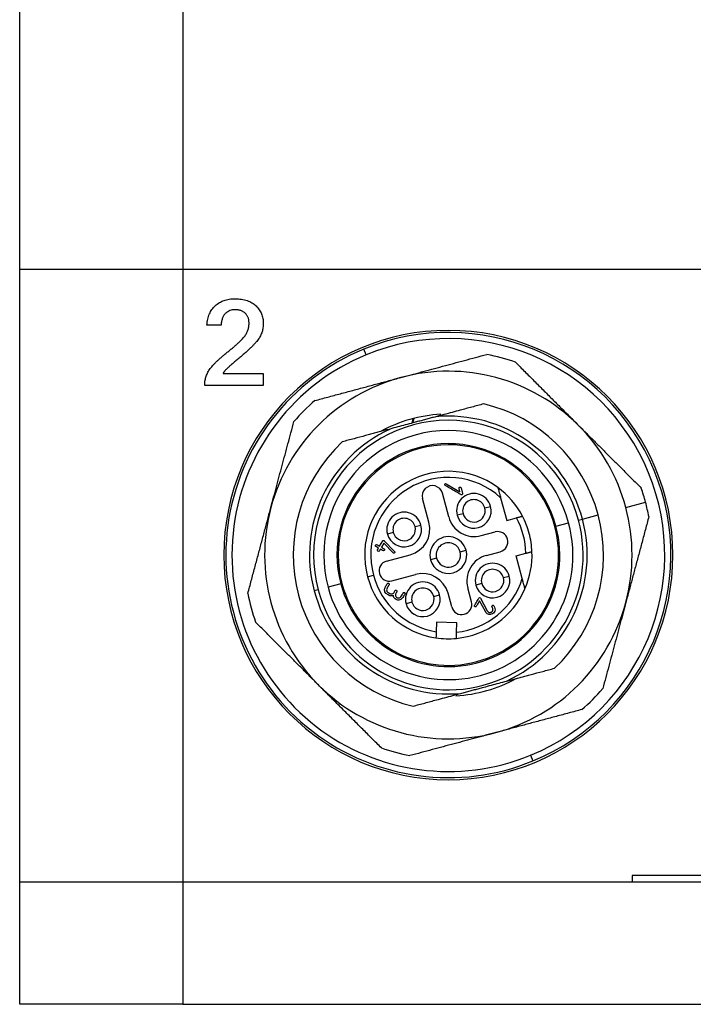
# Model space of a CAD drawing. Header units: inches. Extents: x 0.6 to 8.31, y 2.28 to 9.76.
# Tile 5 of 13: x 6.49 to 7.14, y 4.76 to 5.71. Entities that reach past the tile are written whole.
import ezdxf

# ---------------------------------------------------------------- set-up
doc = ezdxf.new("R2010")
doc.units = ezdxf.units.IN
doc.header["$MEASUREMENT"] = 0

msp = doc.modelspace()

# ---------------------------------------------------------------- linework, layer by layer
at = {"color": 7, "linetype": 'Continuous', "lineweight": 25}
for p, q in [((6.48894, 5.46687), (6.48894, 6.29365)), ((6.64642, 6.29365), (6.64642, 5.46687)), ((6.48894, 4.87632), (6.48894, 5.46687)), ((6.48894, 5.46687), (6.64642, 5.46687)), ((6.64642, 5.46687), (6.64642, 4.87632)), ((6.64642, 5.46687), (7.63067, 5.46687)), ((6.68313, 5.41288), (6.66945, 5.41288)), ((6.82305, 5.3843), (6.8208, 5.38976)), ((6.68504, 5.36625), (6.72389, 5.36625)), ((6.72389, 5.36625), (6.72389, 5.35459)), ((6.72389, 5.35459), (6.66733, 5.35459)), ((6.86798, 5.3227), (6.86711, 5.31861)), ((6.90025, 5.26004), (6.91354, 5.25237)), ((6.90266, 5.22806), (6.89655, 5.25087)), ((6.91354, 5.25237), (6.91271, 5.25546)), ((6.9146, 5.25597), (6.91601, 5.25071)), ((6.88365, 5.22296), (6.87753, 5.24578)), ((6.95273, 5.24655), (6.95859, 5.2247)), ((7.07345, 5.23713), (7.09246, 5.24223)), ((6.91647, 5.2311), (6.91077, 5.22957)), ((6.93739, 5.2367), (6.94309, 5.23823)), ((7.03162, 5.22593), (7.04683, 5.23)), ((6.87016, 5.21869), (6.87587, 5.22022)), ((6.95859, 5.2247), (6.96794, 5.22721)), ((7.00611, 5.21909), (7.01831, 5.22236)), ((7.02782, 5.22491), (7.03162, 5.22593)), ((6.84925, 5.21309), (6.84354, 5.21156)), ((6.934, 5.20996), (6.94731, 5.21353)), ((7.005, 5.21879), (7.00611, 5.21909)), ((6.83606, 5.19973), (6.83901, 5.20485)), ((6.84007, 5.20274), (6.83776, 5.19875)), ((6.8491, 5.19338), (6.84007, 5.20274)), ((6.84058, 5.20505), (6.85054, 5.19475)), ((6.91373, 5.19434), (6.91944, 5.19587)), ((6.9391, 5.19095), (6.95241, 5.19451)), ((6.96776, 5.19047), (6.97711, 5.19298)), ((6.84273, 5.18551), (6.86555, 5.19162)), ((6.89092, 5.18823), (6.88521, 5.1867)), ((6.97361, 5.16862), (6.96776, 5.19047)), ((6.79853, 5.16347), (6.78634, 5.16021)), ((6.79965, 5.16377), (6.79853, 5.16347)), ((6.82437, 5.1704), (6.83007, 5.17192)), ((6.84783, 5.16649), (6.87065, 5.17261)), ((6.93449, 5.16387), (6.92878, 5.16235)), ((6.9554, 5.16948), (6.96111, 5.17101)), ((6.77683, 5.15766), (6.77303, 5.15664)), ((6.90555, 5.1412), (6.90199, 5.15451)), ((6.92457, 5.1463), (6.921, 5.15961)), ((6.86726, 5.14586), (6.86156, 5.14433)), ((6.88818, 5.15147), (6.89388, 5.153)), ((6.93799, 5.13682), (6.93246, 5.14717)), ((6.93339, 5.14962), (6.93982, 5.13757)), ((6.89078, 5.1266), (6.89054, 5.11741)), ((6.91046, 5.12609), (6.89078, 5.1266)), ((6.91022, 5.1169), (6.91046, 5.12609)), ((6.9816, 4.99827), (6.98385, 4.99281)), ((7.1976, 4.88223), (7.07949, 4.88223)), ((7.07949, 4.88223), (7.07949, 4.87632)), ((6.48894, 4.75821), (6.48894, 4.87632)), ((6.48894, 4.87632), (6.64642, 4.87632)), ((6.64642, 4.87632), (6.64642, 4.75821)), ((6.64642, 4.87632), (7.63067, 4.87632)), ((6.64642, 4.75821), (6.48894, 4.75821)), ((6.64642, 4.75821), (7.63067, 4.75821))]:
    msp.add_line(p, q, dxfattribs=at)
at = {"color": 7, "linetype": 'Continuous', "lineweight": 25, "flags": 128}
msp.add_lwpolyline([(6.86911, 5.32299), (6.86868, 5.32154), (6.86814, 5.31889)], dxfattribs=at)
at = {"color": 7, "linetype": 'Continuous', "lineweight": 25}
for centre, radius, start, end in [((6.90232, 5.19128), 0.21654, 90, 270), ((6.90232, 5.19128), 0.21457, 292.33019, 112.33019), ((6.90232, 5.19128), 0.21654, 270, 90), ((6.90232, 5.19128), 0.20866, 292.33019, 112.33019), ((6.90232, 5.19128), 0.21457, 112.33019, 292.33019), ((6.90232, 5.19128), 0.20866, 112.33019, 292.33019), ((6.90232, 5.19128), 0.19685, 70.84117, 79.1573), ((6.90232, 5.19128), 0.17717, 44.99923, 104.99923), ((6.90232, 5.19128), 0.17717, 104.99923, 164.99923), ((6.90232, 5.19128), 0.19685, 130.84117, 139.1573), ((6.90232, 5.19128), 0.14961, 14.99923, 76.83265), ((6.90232, 5.19128), 0.13583, 93.05644, 118.75488), ((6.90232, 5.19128), 0.13386, 14.99923, 95.16101), ((6.90232, 5.19128), 0.12992, 14.99923, 194.99923), ((6.90232, 5.19128), 0.17717, 14.99923, 44.99923), ((6.90232, 5.19128), 0.13386, 114.83746, 194.99923), ((6.90232, 5.19128), 0.12008, 14.99923, 194.99923), ((6.90232, 5.19128), 0.14961, 133.16581, 256.83265), ((6.90232, 5.19128), 0.10745, 14.99923, 194.99923), ((6.90232, 5.19128), 0.1063, 14.99923, 194.99923), ((6.90232, 5.19128), 0.08071, 53.69397, 194.99923), ((6.90232, 5.19128), 0.0748, 47.63613, 194.99923), ((6.88704, 5.24833), 0.00984, 14.99923, 194.99923), ((6.92693, 5.2339), 0.01673, 14.99923, 194.99923), ((6.90232, 5.19128), 0.08071, 27.67962, 53.69397), ((6.90232, 5.19128), 0.19685, 14.99923, 19.1573), ((6.92693, 5.2339), 0.01083, 14.99923, 194.99923), ((6.90232, 5.19128), 0.19685, 10.84117, 14.99923), ((6.90232, 5.19128), 0.17717, 164.99923, 224.99923), ((6.85971, 5.21589), 0.01673, 14.99923, 194.99923), ((6.92693, 5.2339), 0.01673, 194.99923, 14.99923), ((6.92693, 5.2339), 0.01083, 194.99923, 14.99923), ((6.90232, 5.19128), 0.14961, 313.16581, 14.99923), ((6.90232, 5.19128), 0.17717, 344.99923, 14.99923), ((6.90232, 5.19128), 0.12992, 194.99923, 14.99923), ((6.90232, 5.19128), 0.12008, 194.99923, 14.99923), ((6.85971, 5.21589), 0.01673, 194.99923, 14.99923), ((6.85971, 5.21589), 0.01083, 14.99923, 194.99923), ((6.85893, 5.21634), 0.02559, 284.99923, 14.99923), ((6.92738, 5.23468), 0.02559, 194.99923, 284.99923), ((6.90232, 5.19128), 0.13386, 294.83746, 14.99923), ((6.90232, 5.19128), 0.0748, 1.299, 28.69947), ((6.90232, 5.19128), 0.08071, 14.99923, 27.67962), ((6.90232, 5.19128), 0.10745, 194.99923, 14.99923), ((6.90232, 5.19128), 0.1063, 194.99923, 14.99923), ((6.85971, 5.21589), 0.01083, 194.99923, 14.99923), ((6.94986, 5.20402), 0.00984, 284.99923, 104.99923), ((6.90232, 5.19128), 0.08071, 2.31885, 14.99923), ((6.90232, 5.19128), 0.01772, 14.99923, 194.99923), ((6.90232, 5.19128), 0.01181, 14.99923, 194.99923), ((6.90232, 5.19128), 0.01772, 194.99923, 14.99923), ((6.90232, 5.19128), 0.01181, 194.99923, 14.99923), ((6.90232, 5.19128), 0.08071, 336.30449, 2.31885), ((6.84528, 5.176), 0.00984, 104.99923, 194.99923), ((6.94572, 5.16623), 0.02559, 104.99923, 194.99923), ((6.94494, 5.16668), 0.01673, 14.99923, 194.99923), ((6.84528, 5.176), 0.00984, 194.99923, 284.99923), ((6.87727, 5.14789), 0.02559, 14.99923, 104.99923), ((6.94494, 5.16668), 0.01083, 14.99923, 194.99923), ((6.90232, 5.19128), 0.08071, 194.99923, 261.49451), ((6.90232, 5.19128), 0.0748, 194.99923, 260.93839), ((6.87772, 5.14866), 0.01673, 14.99923, 194.99923), ((6.90232, 5.19128), 0.0748, 276.06008, 342.36233), ((6.94494, 5.16668), 0.01673, 194.99923, 14.99923), ((6.94494, 5.16668), 0.01083, 194.99923, 14.99923), ((6.90232, 5.19128), 0.19685, 190.84117, 199.1573), ((6.90232, 5.19128), 0.13386, 194.99923, 275.16101), ((6.87772, 5.14866), 0.01083, 14.99923, 194.99923), ((6.90232, 5.19128), 0.08071, 275.50396, 336.30449), ((6.87772, 5.14866), 0.01673, 194.99923, 14.99923), ((6.87772, 5.14866), 0.01083, 194.99923, 14.99923), ((6.91506, 5.14375), 0.00984, 194.99923, 14.99923), ((6.90232, 5.19128), 0.17717, 284.99923, 344.99923), ((6.90232, 5.19128), 0.08071, 261.49451, 275.50396), ((6.90232, 5.19128), 0.13583, 273.05645, 298.75488), ((6.90232, 5.19128), 0.17717, 224.99923, 284.99923), ((6.90232, 5.19128), 0.19685, 310.84117, 319.1573), ((6.90232, 5.19128), 0.19685, 250.84117, 259.1573)]:
    msp.add_arc(centre, radius, start, end, dxfattribs=at)
for points, knots in [([(6.66945, 5.41288), (6.66955, 5.41387), (6.66974, 5.4158), (6.67025, 5.4186), (6.67098, 5.42121), (6.67191, 5.42366), (6.67304, 5.42593), (6.67435, 5.42805), (6.67588, 5.42997), (6.67761, 5.43171), (6.67949, 5.43327), (6.68153, 5.43462), (6.68371, 5.43576), (6.68602, 5.43671), (6.68847, 5.43744), (6.69107, 5.43795), (6.6938, 5.43827), (6.69568, 5.43831), (6.69663, 5.43832)], [0, 0, 0, 0, 0.071673, 0.139654, 0.204537, 0.267134, 0.327996, 0.387176, 0.446092, 0.504901, 0.563698, 0.621971, 0.68089, 0.740672, 0.801732, 0.865024, 0.931116, 1, 1, 1, 1]), ([(6.69663, 5.43832), (6.6977, 5.4383), (6.69977, 5.43825), (6.7028, 5.43795), (6.70562, 5.43739), (6.70827, 5.43666), (6.71072, 5.43568), (6.71297, 5.43448), (6.71504, 5.43307), (6.71689, 5.43144), (6.71852, 5.42967), (6.71996, 5.42781), (6.72117, 5.42585), (6.72218, 5.4238), (6.72294, 5.42165), (6.72348, 5.41942), (6.72383, 5.4171), (6.72387, 5.41552), (6.72389, 5.41472)], [0, 0, 0, 0, 0.078884, 0.153627, 0.224361, 0.291856, 0.356555, 0.419049, 0.480454, 0.541242, 0.600784, 0.658462, 0.715137, 0.771036, 0.826976, 0.883345, 0.940705, 1, 1, 1, 1]), ([(6.6964, 5.42772), (6.69559, 5.42768), (6.69399, 5.4276), (6.69166, 5.42697), (6.6895, 5.4259), (6.68784, 5.42469), (6.68663, 5.42349), (6.68581, 5.42242), (6.68512, 5.4212), (6.6845, 5.41983), (6.68402, 5.4183), (6.68359, 5.41664), (6.68331, 5.41481), (6.68319, 5.41354), (6.68313, 5.41288)], [0, 0, 0, 0, 0.108955, 0.215158, 0.321871, 0.432485, 0.490302, 0.550217, 0.61282, 0.679691, 0.751621, 0.828242, 0.911095, 1, 1, 1, 1]), ([(6.71011, 5.41462), (6.71011, 5.41512), (6.71009, 5.41609), (6.70992, 5.41751), (6.70965, 5.41885), (6.70924, 5.4201), (6.70875, 5.42127), (6.70813, 5.42235), (6.7074, 5.42335), (6.70657, 5.42427), (6.70562, 5.42507), (6.70459, 5.4258), (6.70345, 5.42639), (6.70222, 5.4269), (6.70089, 5.42724), (6.69948, 5.42754), (6.69797, 5.4277), (6.69693, 5.42772), (6.6964, 5.42772)], [0, 0, 0, 0, 0.06919, 0.13495, 0.198542, 0.259047, 0.317563, 0.37503, 0.432199, 0.48931, 0.547065, 0.605038, 0.664156, 0.725509, 0.789259, 0.855862, 0.926202, 1, 1, 1, 1]), ([(6.66733, 5.35459), (6.66734, 5.3553), (6.66736, 5.35672), (6.66761, 5.35881), (6.66797, 5.36085), (6.66848, 5.36283), (6.66917, 5.36474), (6.66998, 5.36661), (6.67095, 5.3684), (6.67207, 5.37017), (6.67341, 5.37194), (6.67493, 5.37381), (6.67671, 5.37573), (6.67873, 5.37776), (6.68098, 5.37987), (6.68345, 5.38208), (6.68617, 5.38436), (6.68906, 5.38668), (6.69195, 5.38898), (6.69463, 5.39123), (6.69709, 5.39332), (6.69929, 5.39532), (6.70127, 5.39715), (6.70297, 5.39889), (6.70446, 5.40047), (6.70571, 5.40196), (6.70676, 5.40342), (6.70766, 5.40489), (6.70841, 5.40642), (6.70905, 5.40797), (6.70953, 5.40958), (6.70985, 5.41123), (6.71008, 5.41291), (6.7101, 5.41405), (6.71011, 5.41462)], [0, 0, 0, 0, 0.0281246, 0.0555385, 0.0823454, 0.1089368, 0.1355414, 0.1619767, 0.1884854, 0.2154193, 0.2440064, 0.2753486, 0.3096334, 0.3467897, 0.3871752, 0.4303637, 0.4767119, 0.526221, 0.5755945, 0.6211946, 0.6633659, 0.7021019, 0.7374392, 0.7690909, 0.7973986, 0.8224275, 0.845353, 0.8678638, 0.8898163, 0.9117409, 0.9336336, 0.9554739, 0.9774944, 1, 1, 1, 1]), ([(6.72389, 5.41472), (6.72388, 5.414), (6.72384, 5.41257), (6.7236, 5.41046), (6.72323, 5.4084), (6.72268, 5.4064), (6.72196, 5.40447), (6.72112, 5.40258), (6.7201, 5.40077), (6.7189, 5.39898), (6.71746, 5.39716), (6.71577, 5.39521), (6.71379, 5.3931), (6.71152, 5.39084), (6.70895, 5.38843), (6.7061, 5.38586), (6.70295, 5.38313), (6.70017, 5.38079), (6.69789, 5.37892), (6.69627, 5.37754), (6.69476, 5.37624), (6.69335, 5.37503), (6.69204, 5.3739), (6.69087, 5.37282), (6.68979, 5.37183), (6.68882, 5.37091), (6.68797, 5.37007), (6.68721, 5.36931), (6.68659, 5.36861), (6.68605, 5.36801), (6.68564, 5.36746), (6.68534, 5.36699), (6.68512, 5.3666), (6.68506, 5.36635), (6.68504, 5.36625)], [0, 0, 0, 0, 0.033894, 0.066928, 0.099535, 0.131712, 0.16394, 0.195993, 0.228287, 0.261273, 0.296647, 0.336974, 0.381971, 0.432063, 0.487116, 0.546979, 0.61204, 0.681955, 0.71721, 0.750414, 0.781401, 0.81037, 0.837489, 0.862376, 0.885247, 0.905913, 0.924744, 0.941382, 0.956025, 0.968673, 0.979377, 0.987983, 0.99492, 1, 1, 1, 1]), ([(6.85647, 5.36241), (6.85976, 5.36329), (6.8664, 5.36507), (6.87642, 5.36776), (6.88657, 5.37048), (6.89687, 5.37324), (6.9073, 5.37603), (6.91786, 5.37886), (6.92856, 5.38173), (6.93574, 5.38365), (6.93935, 5.38462)], [0, 0, 0, 0, 0.118957, 0.239585, 0.361913, 0.48597, 0.611782, 0.739374, 0.868772, 1, 1, 1, 1]), ([(6.96692, 5.37723), (6.96994, 5.37421), (6.97593, 5.36822), (6.98486, 5.35929), (6.99366, 5.35049), (7.00233, 5.34182), (7.01087, 5.33328), (7.01927, 5.32488), (7.02484, 5.31931), (7.02759, 5.31656)], [0, 0, 0, 0, 0.149825, 0.297264, 0.442355, 0.585133, 0.725639, 0.863914, 1, 1, 1, 1]), ([(6.77359, 5.3402), (6.77771, 5.34131), (6.78589, 5.3435), (6.79809, 5.34677), (6.81011, 5.34999), (6.82195, 5.35316), (6.83361, 5.35629), (6.8451, 5.35937), (6.8527, 5.3614), (6.85647, 5.36241)], [0, 0, 0, 0, 0.149825, 0.297264, 0.442355, 0.585133, 0.725639, 0.863914, 1, 1, 1, 1]), ([(6.9364, 5.33696), (6.9345, 5.33645), (6.93074, 5.33544), (6.92507, 5.33392), (6.91945, 5.33242), (6.91308, 5.33071), (6.90598, 5.32881), (6.89814, 5.3267), (6.89289, 5.3253), (6.89028, 5.3246)], [0, 0, 0, 0, 0.128975, 0.255244, 0.379101, 0.500874, 0.671061, 0.83698, 1, 1, 1, 1]), ([(6.89028, 5.3246), (6.88882, 5.32421), (6.88589, 5.32342), (6.88148, 5.32224), (6.87707, 5.32107), (6.87265, 5.31989), (6.86722, 5.31844), (6.86082, 5.31671), (6.85343, 5.31473), (6.84855, 5.31342), (6.8461, 5.31276)], [0, 0, 0, 0, 0.100449, 0.20028, 0.29983, 0.399444, 0.49947, 0.666222, 0.83253, 1, 1, 1, 1]), ([(6.73119, 5.23714), (6.73207, 5.24043), (6.73385, 5.24707), (6.73654, 5.25709), (6.73926, 5.26725), (6.74202, 5.27754), (6.74481, 5.28797), (6.74764, 5.29853), (6.75051, 5.30924), (6.75243, 5.31641), (6.7534, 5.32002)], [0, 0, 0, 0, 0.118957, 0.239585, 0.361913, 0.48597, 0.611782, 0.739374, 0.868772, 1, 1, 1, 1]), ([(7.02759, 5.31656), (7.03001, 5.31414), (7.03486, 5.30929), (7.0422, 5.30195), (7.04963, 5.29451), (7.05717, 5.28698), (7.0648, 5.27934), (7.07254, 5.27161), (7.08037, 5.26378), (7.08562, 5.25852), (7.08827, 5.25588)], [0, 0, 0, 0, 0.118957, 0.239585, 0.361913, 0.48597, 0.611782, 0.739374, 0.868772, 1, 1, 1, 1]), ([(6.8461, 5.31276), (6.84454, 5.31234), (6.84141, 5.3115), (6.83672, 5.31025), (6.83202, 5.30899), (6.8273, 5.30772), (6.82036, 5.30587), (6.81116, 5.3034), (6.80376, 5.30142), (6.79998, 5.3004)], [0, 0, 0, 0, 0.097645, 0.196059, 0.295551, 0.396418, 0.498934, 0.744394, 1, 1, 1, 1]), ([(6.91601, 5.25071), (6.9162, 5.25004), (6.91587, 5.24958), (6.91538, 5.2493), (6.9152, 5.24927), (6.91481, 5.24936), (6.91459, 5.24949), (6.91348, 5.25012), (6.91084, 5.25165), (6.90644, 5.25419), (6.90247, 5.25648), (6.90027, 5.25775), (6.89939, 5.25826), (6.89891, 5.2585), (6.89871, 5.25901), (6.89871, 5.2592), (6.89885, 5.25961), (6.899, 5.25985), (6.89944, 5.26028), (6.89981, 5.26029), (6.90025, 5.26004)], [0, 0, 0, 0, 0.0625, 0.0625, 0.09375, 0.09375, 0.125, 0.125, 0.25, 0.5, 0.75, 0.8125, 0.8125, 0.875, 0.875, 0.90625, 0.90625, 0.9375, 0.9375, 1, 1, 1, 1]), ([(6.91271, 5.25546), (6.91264, 5.25575), (6.9127, 5.25603), (6.91301, 5.25651), (6.91336, 5.25681), (6.91382, 5.25673), (6.91433, 5.25647), (6.91453, 5.25626), (6.9146, 5.25597)], [0, 0, 0, 0, 0.25, 0.25, 0.5, 0.75, 0.75, 1, 1, 1, 1]), ([(6.95011, 5.25632), (6.95012, 5.25631), (6.95012, 5.25628), (6.95019, 5.25604), (6.95029, 5.25566), (6.95046, 5.25504), (6.95073, 5.25403), (6.9512, 5.25227), (6.95188, 5.24973), (6.95243, 5.24766), (6.95273, 5.24655)], [0, 0, 0, 0, 0.058258, 0.117963, 0.181386, 0.250431, 0.364408, 0.500948, 0.733597, 1, 1, 1, 1]), ([(6.70898, 5.15426), (6.71009, 5.15838), (6.71228, 5.16656), (6.71555, 5.17876), (6.71877, 5.19078), (6.72194, 5.20262), (6.72507, 5.21428), (6.72814, 5.22577), (6.73018, 5.23337), (6.73119, 5.23714)], [0, 0, 0, 0, 0.1498245, 0.2972642, 0.4423546, 0.5851331, 0.7256391, 0.8639137, 1, 1, 1, 1]), ([(6.96794, 5.22721), (6.96832, 5.22731), (6.96907, 5.22751), (6.97016, 5.2278), (6.97117, 5.22807), (6.97206, 5.22831), (6.97282, 5.22851), (6.97336, 5.22866), (6.97373, 5.22876), (6.97378, 5.22877), (6.9738, 5.22878)], [0, 0, 0, 0, 0.1262866, 0.2486267, 0.3716966, 0.500093, 0.6212724, 0.7469751, 0.8732603, 1, 1, 1, 1]), ([(7.09566, 5.22831), (7.09455, 5.22418), (7.09236, 5.216), (7.08909, 5.2038), (7.08587, 5.19178), (7.0827, 5.17994), (7.07957, 5.16828), (7.07649, 5.15679), (7.07446, 5.14919), (7.07345, 5.14543)], [0, 0, 0, 0, 0.149825, 0.297264, 0.442355, 0.585133, 0.725639, 0.863914, 1, 1, 1, 1]), ([(6.83508, 5.19803), (6.83437, 5.19844), (6.83366, 5.19885), (6.83259, 5.19946), (6.83222, 5.19966), (6.83192, 5.20018), (6.83195, 5.20049), (6.83236, 5.2012), (6.83262, 5.20138), (6.83322, 5.20139), (6.83358, 5.20117), (6.83464, 5.20055), (6.83535, 5.20014), (6.83606, 5.19973)], [0, 0, 0, 0, 0.25, 0.25, 0.375, 0.375, 0.5, 0.5, 0.625, 0.625, 0.75, 0.75, 1, 1, 1, 1]), ([(6.83901, 5.20485), (6.8392, 5.20518), (6.83955, 5.20544), (6.83999, 5.20537), (6.8403, 5.20525), (6.84048, 5.20514), (6.84058, 5.20505)], [0, 0, 0, 0, 0.5, 0.75, 0.75, 1, 1, 1, 1]), ([(6.83678, 5.19704), (6.83645, 5.19648), (6.83612, 5.19591), (6.83547, 5.19477), (6.83502, 5.19465), (6.83388, 5.19531), (6.83376, 5.19576), (6.83442, 5.19689), (6.83475, 5.19746), (6.83508, 5.19803)], [0, 0, 0, 0, 0.25, 0.25, 0.5, 0.5, 0.75, 0.75, 1, 1, 1, 1]), ([(6.83776, 5.19875), (6.83847, 5.19834), (6.83918, 5.19793), (6.84025, 5.19731), (6.84062, 5.19712), (6.84092, 5.19659), (6.84089, 5.19628), (6.84048, 5.19557), (6.84022, 5.19539), (6.83962, 5.19538), (6.83926, 5.19561), (6.8382, 5.19622), (6.83749, 5.19663), (6.83678, 5.19704)], [0, 0, 0, 0, 0.25, 0.25, 0.375, 0.375, 0.5, 0.5, 0.625, 0.625, 0.75, 0.75, 1, 1, 1, 1]), ([(6.85054, 5.19475), (6.85075, 5.19453), (6.85085, 5.19429), (6.85082, 5.19378), (6.85066, 5.19348), (6.85031, 5.1931), (6.8501, 5.19301), (6.84964, 5.19304), (6.84937, 5.19313), (6.8491, 5.19338)], [0, 0, 0, 0, 0.25, 0.25, 0.5, 0.5, 0.75, 0.75, 1, 1, 1, 1]), ([(6.97711, 5.19298), (6.97746, 5.19307), (6.97814, 5.19325), (6.97909, 5.19351), (6.97992, 5.19373), (6.98063, 5.19392), (6.98162, 5.19419), (6.9827, 5.19448), (6.98288, 5.19453), (6.98297, 5.19455)], [0, 0, 0, 0, 0.116072, 0.224259, 0.324545, 0.416926, 0.501413, 0.755413, 1, 1, 1, 1]), ([(6.84934, 5.15224), (6.8482, 5.15176), (6.84709, 5.15169), (6.84547, 5.1522), (6.84494, 5.15251), (6.84388, 5.15312), (6.84333, 5.15341), (6.84187, 5.15442), (6.84123, 5.15536), (6.84063, 5.15772), (6.84075, 5.15884), (6.84154, 5.16044), (6.84188, 5.16097), (6.84249, 5.16202), (6.84279, 5.16255), (6.84325, 5.16334), (6.84339, 5.16364), (6.84373, 5.16405), (6.84393, 5.16415), (6.84437, 5.16417), (6.84465, 5.16407), (6.84511, 5.16374), (6.84524, 5.16355), (6.84536, 5.16291), (6.84495, 5.16236), (6.84434, 5.1613), (6.84404, 5.16077), (6.84343, 5.15972), (6.84307, 5.1592), (6.8427, 5.15812), (6.84269, 5.15756), (6.84284, 5.15698)], [0, 0, 0, 0, 0.125, 0.125, 0.1875, 0.1875, 0.25, 0.25, 0.375, 0.375, 0.5, 0.5, 0.5625, 0.5625, 0.625, 0.625, 0.65625, 0.65625, 0.6875, 0.6875, 0.71875, 0.71875, 0.75, 0.75, 0.8125, 0.8125, 0.875, 0.875, 0.9375, 0.9375, 1, 1, 1, 1]), ([(6.97623, 5.15885), (6.97623, 5.15886), (6.97622, 5.1589), (6.97615, 5.15915), (6.97605, 5.15954), (6.9759, 5.16009), (6.97571, 5.16079), (6.97549, 5.16162), (6.9751, 5.16307), (6.97447, 5.16542), (6.97392, 5.16748), (6.97361, 5.16862)], [0, 0, 0, 0, 0.059934, 0.12183, 0.187115, 0.256967, 0.332298, 0.413769, 0.501835, 0.724934, 1, 1, 1, 1]), ([(6.84284, 5.15698), (6.84298, 5.15644), (6.84325, 5.15599), (6.84403, 5.15526), (6.84457, 5.155), (6.84556, 5.15442), (6.84605, 5.15409), (6.84708, 5.15377), (6.84762, 5.15377), (6.84817, 5.15392)], [0, 0, 0, 0, 0.25, 0.25, 0.5, 0.5, 0.75, 0.75, 1, 1, 1, 1]), ([(6.84817, 5.15392), (6.84868, 5.15406), (6.84912, 5.1543), (6.84982, 5.15499), (6.85007, 5.15548), (6.85047, 5.15617), (6.85061, 5.1564), (6.85087, 5.15686), (6.851, 5.15712), (6.85146, 5.1576), (6.85185, 5.15762), (6.85276, 5.15708), (6.85292, 5.15673), (6.85272, 5.15609), (6.85256, 5.15585), (6.85229, 5.15539), (6.85216, 5.15516), (6.85176, 5.15447), (6.85147, 5.15401), (6.85122, 5.15306), (6.85123, 5.15257), (6.85136, 5.15206)], [0, 0, 0, 0, 0.125, 0.125, 0.25, 0.25, 0.3125, 0.3125, 0.375, 0.375, 0.5, 0.5, 0.625, 0.625, 0.6875, 0.6875, 0.75, 0.75, 0.875, 0.875, 1, 1, 1, 1]), ([(6.85136, 5.15206), (6.85153, 5.15143), (6.85187, 5.15092), (6.85288, 5.15014), (6.85351, 5.14989), (6.85476, 5.14986), (6.85544, 5.15006), (6.85645, 5.15078), (6.85679, 5.15136), (6.85746, 5.15253), (6.85796, 5.1534), (6.85847, 5.15427), (6.8588, 5.15486), (6.85898, 5.15512), (6.85942, 5.15534), (6.85966, 5.15533), (6.86022, 5.15508), (6.86048, 5.15486), (6.86067, 5.15442), (6.86065, 5.15417), (6.86037, 5.1536), (6.86018, 5.15331), (6.85968, 5.15243), (6.85934, 5.15185), (6.85867, 5.15069), (6.85835, 5.15008), (6.85753, 5.14911), (6.85705, 5.14873), (6.85592, 5.14817), (6.85525, 5.14798), (6.85398, 5.14786), (6.85336, 5.14793), (6.85216, 5.14832), (6.85156, 5.14865), (6.85008, 5.14984), (6.84951, 5.1509), (6.84934, 5.15224)], [0, 0, 0, 0, 0.0625, 0.0625, 0.125, 0.125, 0.1875, 0.1875, 0.25, 0.25, 0.3125, 0.34375, 0.34375, 0.375, 0.375, 0.40625, 0.40625, 0.4375, 0.4375, 0.46875, 0.46875, 0.5, 0.5, 0.5625, 0.5625, 0.625, 0.625, 0.6875, 0.6875, 0.75, 0.75, 0.8125, 0.8125, 0.875, 0.875, 1, 1, 1, 1]), ([(6.93246, 5.14717), (6.93161, 5.1457), (6.93076, 5.14422), (6.92969, 5.14237), (6.9295, 5.14195), (6.92902, 5.14138), (6.92873, 5.14128), (6.92823, 5.14142), (6.92803, 5.14153), (6.92773, 5.14176), (6.92763, 5.14189), (6.92746, 5.14232), (6.92759, 5.14266), (6.92865, 5.14451), (6.92993, 5.14672), (6.93121, 5.14894), (6.93185, 5.15005), (6.93211, 5.15023), (6.93274, 5.15021), (6.93317, 5.15002), (6.93339, 5.14962)], [0, 0, 0, 0, 0.25, 0.25, 0.3125, 0.3125, 0.375, 0.375, 0.40625, 0.40625, 0.4375, 0.4375, 0.5, 0.5, 0.75, 0.875, 0.875, 0.9375, 0.9375, 1, 1, 1, 1]), ([(7.07345, 5.14543), (7.07256, 5.14213), (7.07079, 5.1355), (7.0681, 5.12548), (7.06538, 5.11532), (7.06262, 5.10503), (7.05983, 5.0946), (7.05699, 5.08403), (7.05413, 5.07333), (7.0522, 5.06616), (7.05124, 5.06254)], [0, 0, 0, 0, 0.118957, 0.239585, 0.361913, 0.48597, 0.611782, 0.739374, 0.868772, 1, 1, 1, 1]), ([(6.94373, 5.13413), (6.94263, 5.13384), (6.94157, 5.13391), (6.93954, 5.13479), (6.93864, 5.1356), (6.93799, 5.13682)], [0, 0, 0, 0, 0.5, 0.5, 1, 1, 1, 1]), ([(6.93982, 5.13757), (6.94025, 5.13676), (6.94095, 5.13624), (6.94206, 5.13593), (6.94244, 5.13591), (6.94322, 5.13602), (6.94362, 5.13615), (6.94462, 5.13672), (6.94517, 5.13738), (6.94542, 5.13907), (6.94512, 5.14011), (6.94441, 5.14133)], [0, 0, 0, 0, 0.25, 0.25, 0.375, 0.375, 0.5, 0.5, 0.75, 0.75, 1, 1, 1, 1]), ([(6.94607, 5.14238), (6.94727, 5.1405), (6.94762, 5.13879), (6.94684, 5.13651), (6.94636, 5.13578), (6.94523, 5.13472), (6.94454, 5.13435), (6.94373, 5.13413)], [0, 0, 0, 0, 0.5, 0.5, 0.75, 0.75, 1, 1, 1, 1]), ([(6.94441, 5.14133), (6.94427, 5.14157), (6.94424, 5.14182), (6.9444, 5.14232), (6.94459, 5.14257), (6.94495, 5.14283), (6.94516, 5.14287), (6.94562, 5.14276), (6.94592, 5.14262), (6.94607, 5.14238)], [0, 0, 0, 0, 0.25, 0.25, 0.5, 0.5, 0.75, 0.75, 1, 1, 1, 1]), ([(6.77704, 5.06601), (6.77463, 5.06842), (6.76977, 5.07328), (6.76244, 5.08061), (6.755, 5.08805), (6.74747, 5.09558), (6.73983, 5.10322), (6.7321, 5.11095), (6.72426, 5.11879), (6.71901, 5.12404), (6.71637, 5.12668)], [0, 0, 0, 0, 0.118957, 0.239585, 0.361913, 0.48597, 0.611782, 0.739374, 0.868772, 1, 1, 1, 1]), ([(6.89054, 5.11741), (6.89053, 5.11702), (6.89051, 5.11625), (6.89048, 5.11514), (6.89046, 5.11411), (6.89043, 5.11291), (6.89039, 5.11169), (6.89039, 5.11154), (6.89039, 5.11146)], [0, 0, 0, 0, 0.1260856, 0.2483087, 0.371554, 0.5005903, 0.7483028, 1, 1, 1, 1]), ([(6.91007, 5.11095), (6.91007, 5.11097), (6.91007, 5.11101), (6.91008, 5.11135), (6.91009, 5.11191), (6.91012, 5.1129), (6.91016, 5.11455), (6.9102, 5.11611), (6.91022, 5.1169)], [0, 0, 0, 0, 0.125906, 0.247983, 0.371311, 0.500822, 0.747984, 1, 1, 1, 1]), ([(6.95855, 5.06981), (6.96011, 5.07023), (6.96324, 5.07106), (6.96793, 5.07232), (6.97263, 5.07358), (6.97735, 5.07484), (6.98429, 5.0767), (6.99349, 5.07917), (7.00089, 5.08115), (7.00467, 5.08216)], [0, 0, 0, 0, 0.097645, 0.196059, 0.295551, 0.396418, 0.498934, 0.744394, 1, 1, 1, 1]), ([(6.91437, 5.05797), (6.91584, 5.05836), (6.91877, 5.05915), (6.92319, 5.06033), (6.92761, 5.06151), (6.93204, 5.06269), (6.93747, 5.06414), (6.94387, 5.06586), (6.95124, 5.06785), (6.95611, 5.06915), (6.95855, 5.06981)], [0, 0, 0, 0, 0.100673, 0.200724, 0.300492, 0.400325, 0.500572, 0.666956, 0.832901, 1, 1, 1, 1]), ([(6.83771, 5.00533), (6.8347, 5.00835), (6.82871, 5.01434), (6.81978, 5.02327), (6.81098, 5.03207), (6.80231, 5.04074), (6.79377, 5.04928), (6.78536, 5.05769), (6.7798, 5.06325), (6.77704, 5.06601)], [0, 0, 0, 0, 0.149825, 0.297264, 0.442355, 0.585133, 0.725639, 0.863914, 1, 1, 1, 1]), ([(6.86825, 5.04561), (6.87015, 5.04612), (6.87391, 5.04713), (6.87958, 5.04864), (6.8852, 5.05015), (6.89157, 5.05185), (6.89867, 5.05376), (6.90651, 5.05586), (6.91176, 5.05727), (6.91437, 5.05797)], [0, 0, 0, 0, 0.128975, 0.255244, 0.379101, 0.500874, 0.671061, 0.83698, 1, 1, 1, 1]), ([(7.03105, 5.04236), (7.02693, 5.04125), (7.01875, 5.03906), (7.00655, 5.03579), (6.99453, 5.03257), (6.98269, 5.0294), (6.97102, 5.02628), (6.95954, 5.0232), (6.95194, 5.02116), (6.94817, 5.02015)], [0, 0, 0, 0, 0.149825, 0.297264, 0.442355, 0.585133, 0.725639, 0.863914, 1, 1, 1, 1]), ([(6.94817, 5.02015), (6.94488, 5.01927), (6.93824, 5.01749), (6.92822, 5.01481), (6.91806, 5.01209), (6.90777, 5.00933), (6.89734, 5.00653), (6.88677, 5.0037), (6.87607, 5.00084), (6.8689, 4.99891), (6.86529, 4.99795)], [0, 0, 0, 0, 0.118957, 0.239585, 0.361913, 0.48597, 0.611782, 0.739374, 0.868772, 1, 1, 1, 1])]:
    msp.add_open_spline(points, degree=3, knots=knots, dxfattribs=at)

doc.saveas('drawing.dxf')
